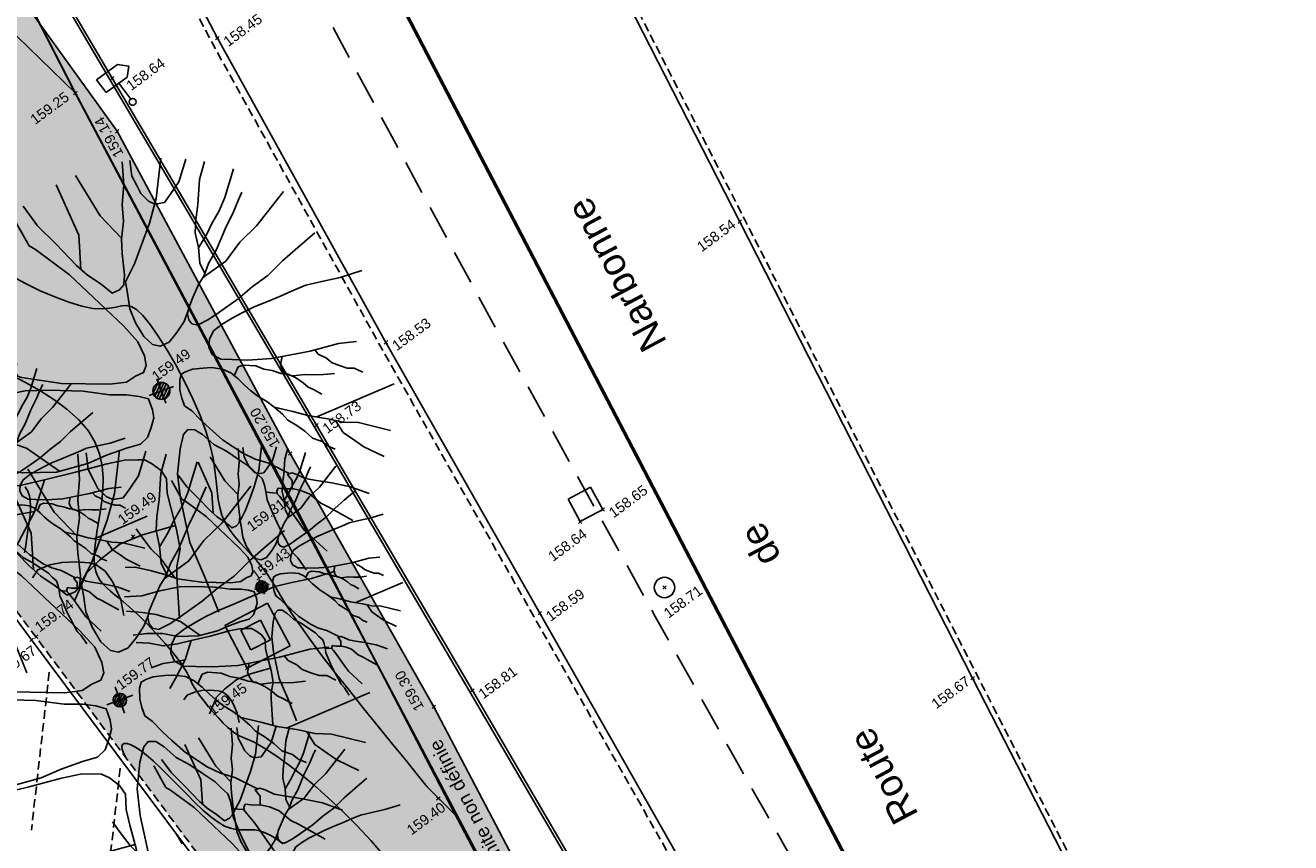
# Model space of a CAD drawing. Header units: metres. Extents: x 1575818 to 1575995, y 2263001 to 2263183.
# Tile 63 of 67: x 1575930 to 1575967, y 2263095 to 2263119. Entities that reach past the tile are written whole.
import ezdxf
from ezdxf.enums import TextEntityAlignment as Align

# ---------------------------------------------------------------- set-up
doc = ezdxf.new("R2010")
doc.units = ezdxf.units.M
doc.header["$PDMODE"] = 3
doc.header["$PDSIZE"] = 0.05
for name, pattern in [('AXES_2', [2.25, 1.5, -0.25, 0.25, -0.25]), ('CACHE_100', [1.5, 1, -0.5]), ('CACHE_25', [0.375, 0.25, -0.125]), ('Section', [2.3, 0.8, -0.2, 0.8, -0.25, 0, -0.25])]:
    doc.linetypes.add(name, pattern=pattern)
doc.layers.get('0').update_dxf_attribs({"linetype": 'CONTINUOUS'})
for name, color, linetype in [('D_BORDURETTE', 20, 'CONTINUOUS'), ('D_CLOTURE', 12, 'CLOTURE_2'), ('D_CN_ORDINAIRE', 43, 'CONTINUOUS'), ('D_MOB_URBAIN', 32, 'CONTINUOUS'), ('D_PEINTURE', 252, 'CACHE_25'), ('D_PLAQUE', 151, 'CONTINUOUS'), ('D_REGARD', 144, 'CONTINUOUS'), ('D_SECTION', 84, 'Section'), ('D_SOCLE', 13, 'CONTINUOUS'), ('D_TALUS_HAUT', 40, 'CONTINUOUS'), ('D_TROTTOIR', 7, 'CONTINUOUS'), ('T_VOIRIE', 7, 'CONTINUOUS'), ('TOPO_ALT', 142, 'CONTINUOUS'), ('TOPO_JIS', 7, 'CONTINUOUS'), ('V_ARBRE', 82, 'CONTINUOUS'), ('V_VEGETATION', 80, 'CONTINUOUS')]:
    doc.layers.add(name, color=color, linetype=linetype)
doc.layers.add('D_CADASTRE (ne vaut pas limite)', color=7, linetype='AXES_2', true_color=0xc89664)
doc.styles.get("Standard").update_dxf_attribs({"font": 'arial.ttf'})
doc.linetypes.add('CLOTURE_2', pattern='A,0.3,[133,ltypeshp.shx,S=0.05,R=90,X=-0.05,Y=-0.05],0.05,0.35', length=0.7)
pattern_1 = [(348.4323, (1575893.9948, 2263027.4994), (1.99051, 2.24452), [0, -1.875]), (103.4323, (1575893.5645, 2263027.451), (-2.17856, -2.06249), [0, -3.125]), (189.4323, (1575893.5645, 2263027.451), (1.9055, -2.317125), [0, -2.5]), (216.4323, (1575893.8216, 2263027.1025), (2.749766, -1.199495), [0, -2.5]), (110.4323, (1575892.989, 2263026.757), (-1.910967, -2.31262), [0, -2.5]), (322.4323, (1575892.989, 2263026.757), (2.77299, 1.144777), [0, -2.5]), (88.4323, (1575894.7102, 2263026.951), (-2.63814, -1.42836), [0, -3.125]), (336.4323, (1575893.6816, 2263028.3447), (2.413676, 1.78162), [0, -2.5]), (211.4323, (1575893.6816, 2263028.3447), (2.63476, -1.43459), [0, -2.5]), (150.4323, (1575893.5085, 2263027.9478), (-2.586684, -1.51956), [0, -1.25]), (284.4323, (1575894.28, 2263026.9026), (2.88994, -0.80513), [0, -1.55])]

# ---------------------------------------------------------------- blocks, each defined once
blk = doc.blocks.new('TCPOINT')
at = {"color": 0, "lineweight": 9}
blk.add_point((0, 0), dxfattribs=at)
at = {"layer": 'TOPO_ALT', "lineweight": 9}
blk.add_attdef('ALT', text='', height=0.3, dxfattribs=at).set_placement((0.1, -0.1), align=Align.TOP_LEFT)
blk = doc.blocks.new('194')
for p, q in [((0, -0.0285), (0, 0.0285)), ((0.0285, 0), (-0.0285, 0))]:
    blk.add_line(p, q)
for points in [[(-0.1462, 0.4831), (-0.1313, 0.432), (-0.1069, 0.3801), (-0.0807, 0.3213), (-0.0651, 0.2926), (-0.044, 0.264), (-0.0281, 0.2373), (-0.0104, 0.2388), (0.0021, 0.2458), (0.0111, 0.2654), (0.0222, 0.3113), (0.0312, 0.3417), (0.0493, 0.377), (0.0586, 0.4125), (0.0767, 0.4513), (0.0903, 0.5)], [(-0.0745, 0.3099), (-0.0536, 0.3814), (-0.0623, 0.5021)], [(-0.0153, 0.5064), (0.0053, 0.4057), (0.0323, 0.3437)], [(0.1073, 0.4968), (0.1, 0.4635), (0.1032, 0.4403), (0.1049, 0.4208), (0.1155, 0.3993), (0.1258, 0.3888), (0.1472, 0.3849), (0.1651, 0.3972), (0.1918, 0.4164), (0.2232, 0.4582)], [(-0.4405, 0.2346), (-0.406, 0.2232), (-0.355, 0.1909), (-0.3075, 0.1567), (-0.2773, 0.1317), (-0.1997, 0.0902), (-0.1007, 0.0521), (-0.0653, 0.0445), (-0.0424, 0.0497), (-0.0227, 0.0514), (-0.0119, 0.0637), (-0.0083, 0.0848), (-0.0114, 0.1186), (-0.0288, 0.1613), (-0.102, 0.3075), (-0.1528, 0.3842), (-0.1634, 0.3967), (-0.1757, 0.4726)], [(0.1153, 0.1452), (0.0987, 0.1259), (0.0754, 0.1083), (0.0521, 0.0944), (0.0309, 0.0929), (0.0166, 0.1018), (0.0044, 0.125), (-0.0023, 0.1589), (-0.0037, 0.1925), (0.0036, 0.2263), (0.0075, 0.2511), (0.0397, 0.281), (0.0739, 0.3216), (0.1007, 0.3535), (0.1332, 0.3992), (0.173, 0.4788)], [(0.1768, 0.2085), (0.1743, 0.2338), (0.1834, 0.2673), (0.1874, 0.2994), (0.1983, 0.3258), (0.2144, 0.3559), (0.2363, 0.4056), (0.2597, 0.439)], [(0.1831, 0.2662), (0.2104, 0.2885), (0.2283, 0.3061), (0.2533, 0.327), (0.2749, 0.35), (0.314, 0.4026)], [(-0.2842, 0.1374), (-0.3103, 0.2241), (-0.3293, 0.265), (-0.3466, 0.3184), (-0.3557, 0.3528)], [(0.4336, 0.21), (0.3872, 0.1927), (0.3462, 0.177), (0.3051, 0.1579), (0.2641, 0.1458), (0.2267, 0.1318), (0.1767, 0.1181), (0.1501, 0.1113), (0.1233, 0.1079), (0.1129, 0.115), (0.1094, 0.1258), (0.1112, 0.1382), (0.1183, 0.1505), (0.1346, 0.1682), (0.1562, 0.1911), (0.1741, 0.2053), (0.1921, 0.2263), (0.2188, 0.2492), (0.253, 0.2864), (0.2817, 0.3144), (0.2996, 0.3339), (0.3139, 0.3479)], [(0.1692, 0.2014), (0.2292, 0.2189), (0.2721, 0.247), (0.3185, 0.268), (0.4, 0.3184)], [(-0.4791, 0.1354), (-0.4193, 0.1186), (-0.3521, 0.1127), (-0.2795, 0.1016), (-0.2299, 0.0851), (-0.1611, 0.0578), (-0.1098, 0.0308), (-0.0745, 0.0181), (-0.0498, 0.0055), (-0.0322, -0.007), (-0.0324, -0.0321), (-0.036, -0.0498), (-0.0485, -0.0674), (-0.063, -0.085), (-0.0825, -0.0936), (-0.1146, -0.0916), (-0.1605, -0.0912), (-0.205, -0.0942), (-0.2759, -0.0882), (-0.3466, -0.0647), (-0.3942, -0.0359), (-0.4489, -0.0157), (-0.4967, -0.0047)], [(0.4374, -0.0442), (0.3993, -0.0348), (0.3353, -0.0291), (0.2503, -0.0157), (0.2007, -0.0011), (0.1687, 0.0116), (0.1457, 0.0208), (0.1317, 0.0367), (0.1301, 0.0545), (0.1373, 0.0705), (0.1516, 0.0845), (0.1748, 0.0916), (0.1997, 0.0965), (0.2228, 0.0999), (0.253, 0.1033), (0.2869, 0.1047), (0.3171, 0.1062), (0.3473, 0.1078), (0.3758, 0.1093), (0.4113, 0.1053), (0.4521, 0.0996), (0.5019, 0.0974)], [(-0.2695, -0.0887), (-0.3195, -0.0169), (-0.3443, 0.0028), (-0.3706, 0.0191), (-0.3936, 0.037), (-0.4376, 0.0602), (-0.4902, 0.0843)], [(0.2018, -0.266), (0.1666, -0.2282), (0.1419, -0.2102), (0.1207, -0.1888), (0.0892, -0.1459), (0.0717, -0.1136), (0.0595, -0.0904), (0.0473, -0.0638), (0.0367, -0.0476), (0.0369, -0.0298), (0.0388, -0.0121), (0.046, 0.009), (0.0534, 0.0197), (0.0639, 0.0215), (0.0799, 0.0214), (0.103, 0.0158), (0.1207, 0.0103), (0.1421, -0.0006), (0.1561, -0.0148), (0.1666, -0.0327), (0.1752, -0.0505), (0.1841, -0.0667), (0.1946, -0.0829), (0.2086, -0.1007), (0.2192, -0.1169), (0.2314, -0.1382), (0.2383, -0.1543), (0.2525, -0.1722), (0.2648, -0.1901), (0.275, -0.2097), (0.2927, -0.2242), (0.3016, -0.2384), (0.3139, -0.2492)], [(0.1609, -0.023), (0.1756, -0.008), (0.188, -0.0081), (0.213, -0.019), (0.227, -0.0315), (0.243, -0.0407), (0.2587, -0.0532), (0.273, -0.0604), (0.287, -0.0747), (0.2975, -0.0891), (0.3045, -0.1016), (0.3134, -0.1104), (0.3274, -0.1266)], [(0.3686, -0.0932), (0.3455, -0.0876), (0.3244, -0.0804), (0.3067, -0.0731), (0.2817, -0.0676), (0.2676, -0.0587), (0.2641, -0.0479), (0.2642, -0.0355), (0.2736, -0.0194)], [(-0.4388, -0.2315), (-0.4064, -0.2041), (-0.3508, -0.1534), (-0.3061, -0.0952), (-0.3575, -0.0894), (-0.4087, -0.0783), (-0.4512, -0.0531), (-0.4954, -0.0337)], [(0.3457, -0.03), (0.3496, -0.0416), (0.3636, -0.0559), (0.3705, -0.0684), (0.3848, -0.0809), (0.3988, -0.0917), (0.4131, -0.0972), (0.4275, -0.112)], [(-0.3061, -0.0952), (-0.2369, -0.1029), (-0.166, -0.1089), (-0.1272, -0.1145), (-0.1005, -0.1235), (-0.0865, -0.129), (-0.0742, -0.1415), (-0.0601, -0.163), (-0.0549, -0.1842), (-0.0642, -0.2142), (-0.0679, -0.2463), (-0.072, -0.2958), (-0.0794, -0.3382), (-0.0994, -0.3718), (-0.1066, -0.3931), (-0.1329, -0.4808)], [(-0.0473, -0.4976), (-0.05, -0.4112), (-0.0547, -0.3328), (-0.0414, -0.2353), (-0.0285, -0.1821), (-0.0049, -0.1327), (0.0131, -0.1061), (0.0256, -0.0991), (0.0399, -0.1046), (0.0521, -0.1205), (0.0677, -0.1491), (0.0889, -0.1725), (0.1082, -0.1994), (0.1257, -0.2227), (0.1326, -0.2386), (0.1415, -0.2547), (0.1414, -0.2708), (0.1395, -0.2849), (0.1357, -0.3026), (0.1372, -0.3311), (0.1389, -0.356), (0.1421, -0.3808), (0.1455, -0.4057), (0.1487, -0.4288), (0.1559, -0.445), (0.1635, -0.4757)], [(0.2196, -0.1177), (0.2545, -0.1401), (0.2828, -0.1601), (0.3215, -0.1816), (0.3499, -0.1996), (0.3816, -0.2123), (0.4412, -0.2523)], [(-0.4766, -0.1378), (-0.4306, -0.1383), (-0.3828, -0.1477), (-0.3504, -0.1528)], [(0.3, -0.1696), (0.4838, -0.1595)], [(0.3358, -0.1907), (0.3426, -0.221), (0.3602, -0.246), (0.3741, -0.2656), (0.4085, -0.3011)], [(-0.4044, -0.2875), (-0.3874, -0.2752), (-0.3592, -0.2738), (-0.3325, -0.2777), (-0.3041, -0.2867), (-0.2761, -0.2993), (-0.2635, -0.3084), (-0.2496, -0.328), (-0.2428, -0.3545), (-0.2413, -0.3742), (-0.2395, -0.399), (-0.2445, -0.4333)], [(-0.0712, -0.287), (-0.1464, -0.281), (-0.1996, -0.284), (-0.253, -0.3012), (-0.2903, -0.3186), (-0.3352, -0.3665)], [(0.1958, -0.2987), (0.2016, -0.2818), (0.1964, -0.2659), (0.2071, -0.266), (0.2161, -0.2732), (0.23, -0.2874), (0.2514, -0.3), (0.2814, -0.3163), (0.2991, -0.3272), (0.3167, -0.3381), (0.3501, -0.3657)], [(0.2206, -0.4531), (0.1899, -0.3937), (0.1798, -0.3563), (0.1727, -0.3297), (0.1642, -0.3046), (0.1606, -0.2958), (0.1392, -0.2862)], [(0.1618, -0.2987), (0.1626, -0.2921), (0.1677, -0.2868), (0.1784, -0.2923), (0.1981, -0.2995), (0.2121, -0.3087), (0.228, -0.3229), (0.2436, -0.3498), (0.2559, -0.3624), (0.2684, -0.3766), (0.2966, -0.409)]]:
    blk.add_lwpolyline(points)
blk = doc.blocks.new('300')
h = blk.add_hatch()
h.set_pattern_fill('ANSI31', color=34, scale=0.05)
h.paths.add_polyline_path([(0.5, 0, 1), (-0.5, 0, 1)])
blk.add_circle((0, 0), 0.5)
blk = doc.blocks.new('112')
for p, q in [((0, -1), (0, 0)), ((0, 0), (1, 0)), ((1, -1), (1, 0)), ((0, -1), (1, -1))]:
    blk.add_line(p, q)
blk = doc.blocks.new('116')
for p, q in [((0, -1), (0, 0)), ((0, 0), (1, 0)), ((1, -1), (1, 0)), ((0, -1), (1, -1))]:
    blk.add_line(p, q)
blk = doc.blocks.new('480')
blk.add_circle((0, 0), 0.3)
blk = doc.blocks.new('527')
at = {"color": 0}
for p, q in [((-0.467, 1.15), (0.297, 1.15)), ((-0.467, 0.683), (-0.467, 1.15)), ((0.297, 1.15), (0.53, 0.917)), ((0.53, 0.917), (0.297, 0.683)), ((0.297, 0.683), (-0.467, 0.683))]:
    blk.add_line(p, q, dxfattribs=at)
blk.add_lwpolyline([(0, 0.683), (0, 0.1)], dxfattribs=at)
blk.add_circle((0, 0), 0.1, dxfattribs=at)

msp = doc.modelspace()

# ---------------------------------------------------------------- hatches: boundary and pattern name
at = {"layer": 'V_VEGETATION', "ltscale": 0.5}
h = msp.add_hatch(dxfattribs=at)
h.set_pattern_fill('ALEA', color=256, scale=0.25)
h.set_pattern_definition(pattern_1)
edge = h.paths.add_edge_path(flags=16)
edge.add_line((1575935.774, 2263100.928), (1575936.432, 2263099.671))
edge = h.paths.add_edge_path(flags=16)
edge.add_line((1575937.03, 2263101.586), (1575937.689, 2263100.329))
edge = h.paths.add_edge_path(flags=16)
edge.add_line((1575937.03, 2263101.586), (1575935.774, 2263100.928))
edge = h.paths.add_edge_path(flags=16)
edge.add_line((1575937.689, 2263100.329), (1575936.432, 2263099.671))
edge = h.paths.add_edge_path(flags=16)
edge.add_arc((1575917.159, 2263119.886), 0.3, 0, 180)
edge.add_arc((1575917.159, 2263119.886), 0.3, 180, 360)
h.paths.add_polyline_path([(1575917.215, 2263118.882), (1575917.832, 2263119.338), (1575918.287, 2263118.721), (1575917.67, 2263118.265)], flags=16)
h.paths.add_polyline_path([(1575924.733, 2263115.662), (1575926.381, 2263113.185), (1575925.555, 2263112.636), (1575923.908, 2263115.113)], flags=16)
h.paths.add_polyline_path([(1575949.214, 2263079.314), (1575949.492, 2263078.899), (1575948.439, 2263078.191), (1575948.16, 2263078.606)], flags=16)
edge = h.paths.add_edge_path()
edge.add_line((1575915.538, 2263120.369), (1575916.052, 2263120.755))
edge.add_line((1575916.052, 2263120.755), (1575920.498, 2263124.101))
edge.add_line((1575920.498, 2263124.101), (1575927.515, 2263123.761))
edge.add_line((1575927.515, 2263123.761), (1575927.67, 2263123.507))
edge.add_line((1575927.67, 2263123.507), (1575926.946, 2263123.293))
edge.add_line((1575926.946, 2263123.293), (1575932.613, 2263115.433))
edge.add_line((1575932.613, 2263115.433), (1575937.695, 2263105.978))
edge.add_line((1575937.695, 2263105.978), (1575941.908, 2263098.537))
edge.add_line((1575941.908, 2263098.537), (1575947.974, 2263086.993))
edge.add_line((1575947.974, 2263086.993), (1575951.252, 2263079.277))
edge.add_line((1575951.252, 2263079.277), (1575952.412, 2263076.766))
edge.add_line((1575952.412, 2263076.766), (1575951.998, 2263076.427))
edge.add_line((1575951.998, 2263076.427), (1575951.094, 2263077.715))
edge.add_line((1575951.094, 2263077.715), (1575945.663, 2263073.904))
edge.add_line((1575945.663, 2263073.904), (1575940.556, 2263070.085))
edge.add_line((1575940.556, 2263070.085), (1575935.196, 2263065.086))
edge.add_line((1575935.196, 2263065.086), (1575932.624, 2263062.235))
edge.add_line((1575932.624, 2263062.235), (1575935.661, 2263057.56))
edge.add_line((1575935.661, 2263057.56), (1575937.856, 2263053.614))
edge.add_line((1575937.856, 2263053.614), (1575942.616, 2263045.835))
edge.add_line((1575942.616, 2263045.835), (1575944.132, 2263043.591))
edge.add_line((1575944.132, 2263043.591), (1575947.094, 2263038.377))
edge.add_line((1575947.094, 2263038.377), (1575949.936, 2263033.576))
edge.add_line((1575949.936, 2263033.576), (1575948.487, 2263033.394))
edge.add_line((1575948.487, 2263033.394), (1575944.913, 2263038.186))
edge.add_line((1575944.913, 2263038.186), (1575941.585, 2263042.683))
edge.add_line((1575941.585, 2263042.683), (1575939.441, 2263045.604))
edge.add_line((1575939.441, 2263045.604), (1575934.676, 2263052.044))
edge.add_line((1575934.676, 2263052.044), (1575931.281, 2263056.625))
edge.add_line((1575931.281, 2263056.625), (1575931.886, 2263060.629))
edge.add_arc((1575935.04, 2263060.429), 3.16, 147.1135, 176.3731, ccw=False)
edge.add_line((1575932.386, 2263062.145), (1575935.279, 2263065.543))
edge.add_line((1575935.279, 2263065.543), (1575939.677, 2263070.676))
edge.add_line((1575939.677, 2263070.676), (1575943.918, 2263075.644))
edge.add_line((1575943.918, 2263075.644), (1575946.534, 2263078.697))
edge.add_line((1575946.534, 2263078.697), (1575939.914, 2263087.581))
edge.add_line((1575939.914, 2263087.581), (1575935.688, 2263093.267))
edge.add_line((1575935.688, 2263093.267), (1575930.221, 2263100.591))
edge.add_line((1575930.221, 2263100.591), (1575926.055, 2263106.204))
edge.add_line((1575926.055, 2263106.204), (1575920.581, 2263113.585))
edge.add_line((1575920.581, 2263113.585), (1575915.538, 2263120.369))
h = msp.add_hatch(dxfattribs=at)
h.set_pattern_fill('ALEA', color=256, scale=0.25)
h.set_pattern_definition(pattern_1)
h.paths.add_polyline_path([(1575905.143, 2263112.557), (1575903.86, 2263111.589), (1575908.852, 2263104.863), (1575910.057, 2263103.228), (1575914.904, 2263096.738), (1575919.768, 2263090.2), (1575925.24, 2263082.869), (1575931.286, 2263074.711), (1575930.405, 2263068.398, 0.721469), (1575930.421, 2263068.399), (1575933.103, 2263070.533), (1575933.889, 2263071.249, 0.08279), (1575934.842, 2263072.443, 0.160786), (1575935.391, 2263075.301), (1575932.623, 2263075.701), (1575926.499, 2263083.91), (1575920.903, 2263091.448), (1575916.307, 2263097.595), (1575911.204, 2263104.415), (1575910.497, 2263105.382)])

# ---------------------------------------------------------------- linework, layer by layer
at = {"layer": 'D_BORDURETTE', "flags": 128}
for points in [[(1575953.2, 2263076.989), (1575953.214, 2263077.036, 0.033911), (1575953.448, 2263078.212, 0.060516), (1575953.464, 2263080.347, 0.085489), (1575953.11, 2263081.56), (1575949.068, 2263088.542), (1575942.971, 2263098.974), (1575938.393, 2263106.766), (1575932.394, 2263116.954), (1575928.179, 2263124.11), (1575925.488, 2263128.731)], [(1575953.277, 2263076.966), (1575953.291, 2263077.014, 0.033943), (1575953.527, 2263078.202, 0.060516), (1575953.543, 2263080.356, 0.085676), (1575953.18, 2263081.597), (1575949.137, 2263088.582), (1575943.04, 2263099.014), (1575938.462, 2263106.806), (1575932.463, 2263116.995), (1575928.248, 2263124.15), (1575925.557, 2263128.771)]]:
    msp.add_lwpolyline(points, format="xyb", dxfattribs=at)
at = {"layer": 'D_CADASTRE (ne vaut pas limite)', "ltscale": 0.6, "const_width": 0.06, "flags": 128}
msp.add_lwpolyline([(1575917.887, 2263143.23), (1575919.372, 2263139.945), (1575931.384, 2263116.556), (1575952.412, 2263076.766), (1575941.123, 2263068.3), (1575934.604, 2263062.18), (1575951.56, 2263035.276)], dxfattribs=at)
at = {"layer": 'D_CLOTURE', "flags": 128}
msp.add_lwpolyline([(1575951.62, 2263078.204), (1575948.401, 2263084.053), (1575946.185, 2263088.442), (1575942.219, 2263095.972), (1575937.781, 2263104.541), (1575931.384, 2263116.556), (1575927.953, 2263119.889), (1575925.087, 2263122.579), (1575922.539, 2263122.78), (1575920.336, 2263123.979)], dxfattribs=at)
at = {"layer": 'D_CN_ORDINAIRE', "flags": 128}
for points, elevation in [([(1575929.504, 2263111.186), (1575929.92, 2263110.963), (1575930.35, 2263110.755), (1575930.779, 2263110.57), (1575931.19, 2263110.416), (1575931.57, 2263110.302), (1575931.901, 2263110.234), (1575932.173, 2263110.218), (1575932.395, 2263110.238), (1575932.578, 2263110.274), (1575932.736, 2263110.308), (1575932.881, 2263110.32), (1575933.025, 2263110.29), (1575933.182, 2263110.2), (1575933.363, 2263110.029), (1575933.578, 2263109.765), (1575933.82, 2263109.42), (1575934.078, 2263109.011), (1575934.34, 2263108.556), (1575934.596, 2263108.073), (1575934.834, 2263107.579), (1575935.045, 2263107.094), (1575935.216, 2263106.634), (1575935.341, 2263106.214), (1575935.426, 2263105.834), (1575935.482, 2263105.489), (1575935.52, 2263105.176), (1575935.549, 2263104.891), (1575935.579, 2263104.629), (1575935.622, 2263104.388), (1575935.688, 2263104.163), (1575935.785, 2263103.951), (1575935.908, 2263103.748), (1575936.052, 2263103.554), (1575936.21, 2263103.366), (1575936.377, 2263103.183), (1575936.545, 2263103.002), (1575936.709, 2263102.821), (1575936.863, 2263102.639), (1575937.002, 2263102.452), (1575937.134, 2263102.255), (1575937.267, 2263102.041), (1575937.412, 2263101.804), (1575937.578, 2263101.536), (1575937.774, 2263101.231), (1575938.01, 2263100.882), (1575938.294, 2263100.482), (1575938.634, 2263100.029), (1575939.017, 2263099.534), (1575939.429, 2263099.013), (1575939.857, 2263098.481), (1575940.285, 2263097.953), (1575940.698, 2263097.445), (1575941.083, 2263096.971), (1575941.425, 2263096.549), (1575941.712, 2263096.189), (1575942.544, 2263095.354)], 159.4), ([(1575929.508, 2263108.272), (1575929.922, 2263108.059), (1575930.343, 2263107.822), (1575930.755, 2263107.561), (1575931.139, 2263107.278), (1575931.478, 2263106.976), (1575931.756, 2263106.654), (1575931.958, 2263106.317), (1575932.092, 2263105.968), (1575932.168, 2263105.614), (1575932.198, 2263105.259), (1575932.191, 2263104.909), (1575932.158, 2263104.571), (1575932.112, 2263104.249), (1575932.061, 2263103.949), (1575932.017, 2263103.676), (1575931.981, 2263103.428), (1575931.955, 2263103.205), (1575931.941, 2263103.003), (1575931.941, 2263102.822), (1575931.955, 2263102.659), (1575931.987, 2263102.512), (1575932.036, 2263102.38), (1575932.104, 2263102.261), (1575932.192, 2263102.149), (1575932.297, 2263102.042), (1575932.419, 2263101.933), (1575932.557, 2263101.819), (1575932.709, 2263101.695), (1575932.876, 2263101.556), (1575933.056, 2263101.399), (1575933.247, 2263101.219), (1575933.445, 2263101.022), (1575933.644, 2263100.815), (1575933.838, 2263100.603), (1575934.024, 2263100.394), (1575934.194, 2263100.193), (1575934.344, 2263100.007), (1575934.468, 2263099.843), (1575934.563, 2263099.705), (1575934.634, 2263099.588), (1575934.688, 2263099.487), (1575934.732, 2263099.396), (1575934.773, 2263099.307), (1575934.818, 2263099.214), (1575934.874, 2263099.112), (1575934.949, 2263098.994), (1575935.047, 2263098.855), (1575935.164, 2263098.701), (1575935.297, 2263098.537), (1575935.438, 2263098.372), (1575935.583, 2263098.211), (1575935.727, 2263098.062), (1575935.863, 2263097.93), (1575935.987, 2263097.824), (1575936.095, 2263097.746), (1575936.194, 2263097.689), (1575936.293, 2263097.644), (1575936.4, 2263097.601), (1575936.523, 2263097.548), (1575936.671, 2263097.477), (1575936.853, 2263097.377), (1575937.078, 2263097.238), (1575937.352, 2263097.051), (1575937.669, 2263096.819), (1575938.022, 2263096.542), (1575938.404, 2263096.225), (1575938.807, 2263095.87), (1575939.224, 2263095.478), (1575939.647, 2263095.054), (1575940.069, 2263094.6), (1575940.483, 2263094.12)], 159.6), ([(1575929.894, 2263103.058), (1575929.931, 2263103.276), (1575929.963, 2263103.496), (1575929.993, 2263103.71), (1575930.022, 2263103.911), (1575930.047, 2263104.098), (1575930.065, 2263104.272), (1575930.071, 2263104.435), (1575930.062, 2263104.588), (1575930.035, 2263104.731), (1575929.985, 2263104.865), (1575929.909, 2263104.992)], 159.8), ([(1575937.489, 2263094.514), (1575937.304, 2263094.649), (1575937.125, 2263094.759), (1575936.956, 2263094.842), (1575936.798, 2263094.896), (1575936.651, 2263094.922), (1575936.511, 2263094.929), (1575936.374, 2263094.927), (1575936.236, 2263094.926), (1575936.092, 2263094.938), (1575935.937, 2263094.971), (1575935.767, 2263095.037), (1575935.577, 2263095.147), (1575935.364, 2263095.306), (1575935.132, 2263095.508), (1575934.887, 2263095.74), (1575934.635, 2263095.991), (1575934.381, 2263096.249), (1575934.132, 2263096.503), (1575933.892, 2263096.741), (1575933.668, 2263096.952), (1575933.465, 2263097.126), (1575933.285, 2263097.262), (1575933.128, 2263097.362), (1575932.997, 2263097.428), (1575932.892, 2263097.461), (1575932.815, 2263097.462), (1575932.767, 2263097.433), (1575932.749, 2263097.375), (1575932.761, 2263097.29), (1575932.803, 2263097.181), (1575932.869, 2263097.048), (1575932.883, 2263097.025)], 159.8), ([(1575934.324, 2263094.843), (1575934.391, 2263094.734), (1575934.517, 2263094.515)], 159.8)]:
    msp.add_lwpolyline(points, dxfattribs=dict(at, elevation=elevation))
at = {"layer": 'D_PEINTURE', "linetype": 'CACHE_100', "flags": 128}
msp.add_lwpolyline([(1575923.767, 2263147.776, 0.01646), (1575960.307, 2263080.387)], format="xyb", dxfattribs=at)
at = {"layer": 'D_PEINTURE'}
for points in [[(1575930.619, 2263099.553), (1575930.094, 2263094.915)], [(1575932.702, 2263096.734), (1575932.177, 2263092.096)]]:
    msp.add_lwpolyline(points, dxfattribs=at)
at = {"layer": 'D_SECTION', "const_width": 0.1, "flags": 128}
msp.add_lwpolyline([(1575909.925, 2263180.797), (1575913.69, 2263171.55), (1575921.92, 2263155.68), (1575964.06, 2263074.83), (1575981.444, 2263042.793)], dxfattribs=at)
at = {"layer": 'D_TALUS_HAUT', "flags": 128}
msp.add_lwpolyline([(1575947.974, 2263086.993), (1575941.908, 2263098.537), (1575937.695, 2263105.978), (1575932.613, 2263115.433), (1575926.946, 2263123.293)], dxfattribs=at)
at = {"layer": 'D_TROTTOIR', "linetype": 'CACHE_25', "flags": 128}
for points in [[(1575965.112, 2263085.324), (1575957.867, 2263099.447), (1575951.034, 2263112.85), (1575942.932, 2263128.702), (1575933.042, 2263148.105)], [(1575956.613, 2263080.251), (1575950.901, 2263090.52), (1575944.846, 2263101.191), (1575940.331, 2263109.14), (1575935.378, 2263118.07), (1575934.433, 2263119.89)]]:
    msp.add_lwpolyline(points, dxfattribs=at)
at = {"layer": 'D_TROTTOIR', "flags": 128}
for points in [[(1575964.975, 2263085.254), (1575957.729, 2263099.376), (1575950.897, 2263112.78), (1575942.795, 2263128.632), (1575932.934, 2263147.977)], [(1575956.788, 2263080.348), (1575951.075, 2263090.618), (1575945.02, 2263101.29), (1575940.505, 2263109.238), (1575935.554, 2263118.165), (1575934.608, 2263119.987)]]:
    msp.add_lwpolyline(points, dxfattribs=at)
msp.add_lwpolyline([(1575948.367, 2263033.305), (1575944.793, 2263038.097), (1575941.465, 2263042.594), (1575939.32, 2263045.515), (1575934.556, 2263051.954), (1575931.123, 2263056.586), (1575931.736, 2263060.645, -0.063372), (1575931.896, 2263061.466, -0.064729), (1575932.265, 2263062.235), (1575935.165, 2263065.641), (1575939.563, 2263070.773), (1575943.804, 2263075.742), (1575946.342, 2263078.704), (1575939.793, 2263087.491), (1575935.568, 2263093.177), (1575930.1, 2263100.502), (1575925.934, 2263106.114), (1575920.461, 2263113.496), (1575915.418, 2263120.279)], format="xyb", dxfattribs=at)
at = {"layer": 'D_TROTTOIR', "linetype": 'CACHE_25', "flags": 128}
msp.add_lwpolyline([(1575948.487, 2263033.394), (1575944.913, 2263038.186), (1575941.585, 2263042.683), (1575939.441, 2263045.604), (1575934.676, 2263052.044), (1575931.281, 2263056.625), (1575931.886, 2263060.629, -0.063871), (1575932.038, 2263061.419, -0.063972), (1575932.386, 2263062.145), (1575935.279, 2263065.543), (1575939.677, 2263070.676), (1575943.918, 2263075.644), (1575946.534, 2263078.697), (1575939.914, 2263087.581), (1575935.688, 2263093.267), (1575930.221, 2263100.591), (1575926.055, 2263106.204), (1575920.581, 2263113.585), (1575915.538, 2263120.369)], format="xyb", dxfattribs=at)

# ---------------------------------------------------------------- block references
at = {"layer": 'D_MOB_URBAIN', "color": 32, "rotation": 36.43234740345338}
msp.add_blockref('527', (1575933.068, 2263116.298), dxfattribs=at)
at = {"layer": 'D_PLAQUE'}
for p, xscale, yscale, rotation in [((1575946.869, 2263104.331), 0.7504765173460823, 0.7504765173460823, 208.4264439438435), ((1575936.538, 2263100.209), -0.6469961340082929, 0.6469961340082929, 207.2238535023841)]:
    msp.add_blockref('112', p, dxfattribs=dict(at, xscale=xscale, yscale=yscale, rotation=rotation))
at = {"layer": 'D_REGARD', "rotation": 19.97561936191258}
msp.add_blockref('480', (1575948.682, 2263102.041), dxfattribs=at)
at = {"layer": 'D_SOCLE', "xscale": 1.418488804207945, "yscale": 1.418488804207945, "rotation": 207.6448864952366}
msp.add_blockref('116', (1575937.689, 2263100.329), dxfattribs=at)
at = {"layer": 'TOPO_JIS'}
ref = msp.add_blockref('TCPOINT', (1575935.554, 2263118.165), dxfattribs=dict(at, rotation=36.43234740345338))
ref.add_attrib('ALT', '158.45', dxfattribs={"layer": 'TOPO_ALT', "height": 0.3, "rotation": 36.4323}).set_placement((1575935.694, 2263118.144), align=Align.TOP_LEFT)
ref = msp.add_blockref('TCPOINT', (1575932.463, 2263116.995), dxfattribs=dict(at, rotation=36.43234740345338))
ref.add_attrib('ALT', '158.64', dxfattribs={"layer": 'TOPO_ALT', "height": 0.3, "rotation": 36.4323}).set_placement((1575932.842, 2263116.85), align=Align.TOP_LEFT)
ref = msp.add_blockref('TCPOINT', (1575931.384, 2263116.556), dxfattribs=dict(at, rotation=36.43234740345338))
ref.add_attrib('ALT', '159.25', dxfattribs={"layer": 'TOPO_ALT', "height": 0.3, "rotation": 36.4323}).set_placement((1575930.024, 2263115.856), align=Align.TOP_LEFT)
ref = msp.add_blockref('TCPOINT', (1575932.613, 2263115.433), dxfattribs=dict(at, rotation=119.0567706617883))
ref.add_attrib('ALT', '159.14', dxfattribs={"layer": 'TOPO_ALT', "height": 0.3, "rotation": 119.0568}).set_placement((1575932.548, 2263114.624), align=Align.TOP_LEFT)
ref = msp.add_blockref('TCPOINT', (1575950.897, 2263112.78), dxfattribs=dict(at, rotation=36.43234740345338))
ref.add_attrib('ALT', '158.54', dxfattribs={"layer": 'TOPO_ALT', "height": 0.3, "rotation": 36.4323}).set_placement((1575949.595, 2263112.118), align=Align.TOP_LEFT)
ref = msp.add_blockref('TCPOINT', (1575940.505, 2263109.238), dxfattribs=dict(at, rotation=36.43234740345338))
ref.add_attrib('ALT', '158.53', dxfattribs={"layer": 'TOPO_ALT', "height": 0.3, "rotation": 36.4323}).set_placement((1575940.645, 2263109.217), align=Align.TOP_LEFT)
ref = msp.add_blockref('TCPOINT', (1575933.91, 2263107.811), dxfattribs=dict(at, rotation=36.43234740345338))
ref.add_attrib('ALT', '159.49', dxfattribs={"layer": 'TOPO_ALT', "height": 0.3, "rotation": 36.4323}).set_placement((1575933.589, 2263108.315), align=Align.TOP_LEFT)
ref = msp.add_blockref('TCPOINT', (1575937.695, 2263105.978), dxfattribs=dict(at, rotation=120.6041594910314))
ref.add_attrib('ALT', '159.20', dxfattribs={"layer": 'TOPO_ALT', "height": 0.3, "rotation": 120.6042}).set_placement((1575937.143, 2263106.101), align=Align.TOP_LEFT)
ref = msp.add_blockref('TCPOINT', (1575938.462, 2263106.806), dxfattribs=dict(at, rotation=36.43234740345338))
ref.add_attrib('ALT', '158.73', dxfattribs={"layer": 'TOPO_ALT', "height": 0.3, "rotation": 36.4323}).set_placement((1575938.602, 2263106.785), align=Align.TOP_LEFT)
ref = msp.add_blockref('TCPOINT', (1575946.869, 2263104.331), dxfattribs=dict(at, rotation=36.43234740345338))
ref.add_attrib('ALT', '158.65', dxfattribs={"layer": 'TOPO_ALT', "height": 0.3, "rotation": 36.4323}).set_placement((1575947.009, 2263104.31), align=Align.TOP_LEFT)
ref = msp.add_blockref('TCPOINT', (1575933.079, 2263103.537), dxfattribs=dict(at, rotation=36.43234740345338))
ref.add_attrib('ALT', '159.49', dxfattribs={"layer": 'TOPO_ALT', "height": 0.3, "rotation": 36.4323}).set_placement((1575932.592, 2263104.11), align=Align.TOP_LEFT)
ref = msp.add_blockref('TCPOINT', (1575937.59, 2263104.529), dxfattribs=dict(at, rotation=36.43234740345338))
ref.add_attrib('ALT', '159.31', dxfattribs={"layer": 'TOPO_ALT', "height": 0.3, "rotation": 36.4323}).set_placement((1575936.379, 2263103.91), align=Align.TOP_LEFT)
ref = msp.add_blockref('TCPOINT', (1575946.209, 2263103.974), dxfattribs=dict(at, rotation=36.43234740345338))
ref.add_attrib('ALT', '158.64', dxfattribs={"layer": 'TOPO_ALT', "height": 0.3, "rotation": 36.4323}).set_placement((1575945.227, 2263103.028), align=Align.TOP_LEFT)
ref = msp.add_blockref('TCPOINT', (1575936.861, 2263102.059), dxfattribs=dict(at, rotation=36.43234740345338))
ref.add_attrib('ALT', '159.43', dxfattribs={"layer": 'TOPO_ALT', "height": 0.3, "rotation": 36.4323}).set_placement((1575936.518, 2263102.47), align=Align.TOP_LEFT)
ref = msp.add_blockref('TCPOINT', (1575945.02, 2263101.29), dxfattribs=dict(at, rotation=36.43234740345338))
ref.add_attrib('ALT', '158.59', dxfattribs={"layer": 'TOPO_ALT', "height": 0.3, "rotation": 36.4323}).set_placement((1575945.159, 2263101.269), align=Align.TOP_LEFT)
ref = msp.add_blockref('TCPOINT', (1575948.682, 2263102.041), dxfattribs=dict(at, rotation=36.43234740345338))
ref.add_attrib('ALT', '158.71', dxfattribs={"layer": 'TOPO_ALT', "height": 0.3, "rotation": 36.4323}).set_placement((1575948.621, 2263101.362), align=Align.TOP_LEFT)
ref = msp.add_blockref('TCPOINT', (1575930.231, 2263100.598), dxfattribs=dict(at, rotation=36.43234740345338))
ref.add_attrib('ALT', '159.74', dxfattribs={"layer": 'TOPO_ALT', "height": 0.3, "rotation": 36.4323}).set_placement((1575930.156, 2263100.959), align=Align.TOP_LEFT)
ref = msp.add_blockref('TCPOINT', (1575930.1, 2263100.502), dxfattribs=dict(at, rotation=36.43234740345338))
ref.add_attrib('ALT', '159.67', dxfattribs={"layer": 'TOPO_ALT', "height": 0.3, "rotation": 36.4323}).set_placement((1575929.066, 2263099.6), align=Align.TOP_LEFT)
ref = msp.add_blockref('TCPOINT', (1575932.691, 2263098.736), dxfattribs=dict(at, rotation=36.43234740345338))
ref.add_attrib('ALT', '159.77', dxfattribs={"layer": 'TOPO_ALT', "height": 0.3, "rotation": 36.4323}).set_placement((1575932.543, 2263099.258), align=Align.TOP_LEFT)
ref = msp.add_blockref('TCPOINT', (1575936.432, 2263099.671), dxfattribs=dict(at, rotation=36.43234740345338))
ref.add_attrib('ALT', '159.45', dxfattribs={"layer": 'TOPO_ALT', "height": 0.3, "rotation": 36.4323}).set_placement((1575935.246, 2263098.505), align=Align.TOP_LEFT)
ref = msp.add_blockref('TCPOINT', (1575941.908, 2263098.537), dxfattribs=dict(at, rotation=118.9729464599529))
ref.add_attrib('ALT', '159.30', dxfattribs={"layer": 'TOPO_ALT', "height": 0.3, "rotation": 118.9729}).set_placement((1575941.369, 2263098.372), align=Align.TOP_LEFT)
ref = msp.add_blockref('TCPOINT', (1575943.04, 2263099.014), dxfattribs=dict(at, rotation=36.43234740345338))
ref.add_attrib('ALT', '158.81', dxfattribs={"layer": 'TOPO_ALT', "height": 0.3, "rotation": 36.4323}).set_placement((1575943.18, 2263098.993), align=Align.TOP_LEFT)
ref = msp.add_blockref('TCPOINT', (1575957.729, 2263099.376), dxfattribs=dict(at, rotation=36.43234740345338))
ref.add_attrib('ALT', '158.67', dxfattribs={"layer": 'TOPO_ALT', "height": 0.3, "rotation": 36.4323}).set_placement((1575956.481, 2263098.701), align=Align.TOP_LEFT)
ref = msp.add_blockref('TCPOINT', (1575942.041, 2263095.845), dxfattribs=dict(at, rotation=36.43234740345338))
ref.add_attrib('ALT', '159.40', dxfattribs={"layer": 'TOPO_ALT', "height": 0.3, "rotation": 36.4323}).set_placement((1575941.075, 2263094.998), align=Align.TOP_LEFT)
at = {"layer": 'V_ARBRE', "rotation": 19.97561936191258}
for name, p, xscale, yscale in [('194', (1575923.513, 2263111.01), 10.534, 10.534), ('194', (1575933.91, 2263107.811), 13.432, 13.432), ('194', (1575928.801, 2263103.995), 9.224, 9.224), ('194', (1575932.691, 2263098.736), 14.408, 14.408), ('300', (1575933.91, 2263107.811), 0.5, 0.5), ('194', (1575936.861, 2263102.059), 8.12, 8.12), ('300', (1575936.861, 2263102.059), 0.35, 0.35), ('194', (1575936.775, 2263093.178), 9.447, 9.447), ('300', (1575932.691, 2263098.736), 0.4, 0.4)]:
    msp.add_blockref(name, p, dxfattribs=dict(at, xscale=xscale, yscale=yscale))

# ---------------------------------------------------------------- texts
at = {"layer": 'D_CADASTRE (ne vaut pas limite)', "ltscale": 0.45}
msp.add_text('Limite non définie', height=0.4, rotation=117.8548, dxfattribs=at).set_placement((1575942.942, 2263095.597), align=Align.MIDDLE_CENTER)
at = {"layer": 'T_VOIRIE'}
msp.add_text('Route                  de                   Narbonne', height=0.8, rotation=118.0271, dxfattribs=at).set_placement((1575950.956, 2263104.288), align=Align.MIDDLE_CENTER)

doc.saveas('drawing.dxf')
